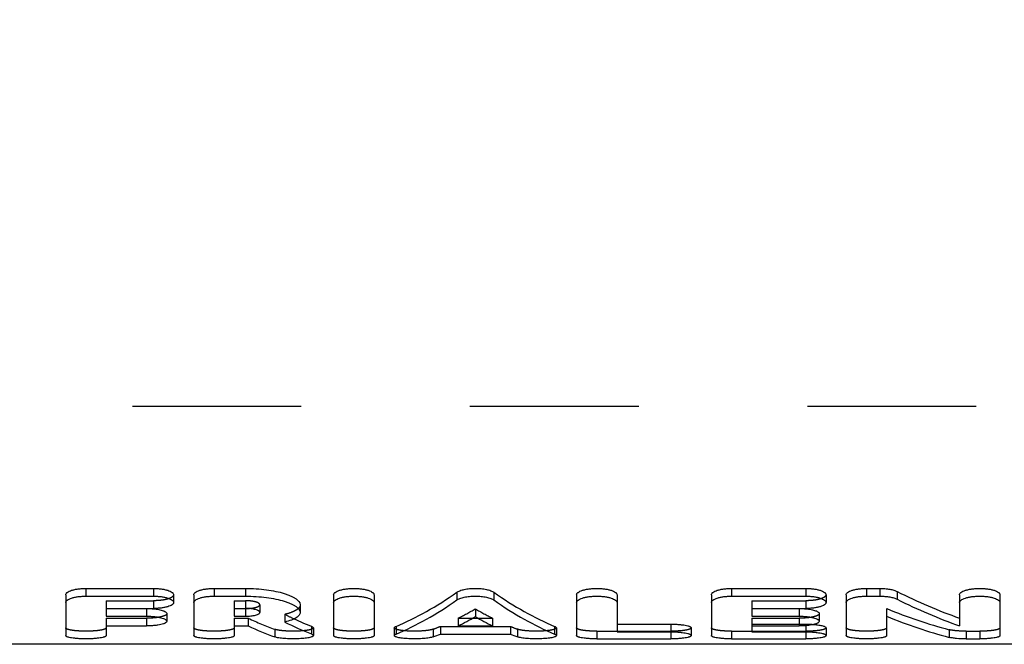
# Model space of a CAD drawing. Header units: millimetres. Extents: x 396 to 604, y 447 to 553.
# Tile 2 of 4: x 440 to 478, y 465 to 489. Entities that reach past the tile are written whole.
import ezdxf

# ---------------------------------------------------------------- set-up
doc = ezdxf.new("R2010")
doc.units = ezdxf.units.MM
doc.header["$LTSCALE"] = 65.185185
doc.linetypes.add('HIDDEN', pattern=[0.2, 0.1, -0.1])
doc.layers.add('KOERPER', color=7, linetype='CONTINUOUS')
doc.layers.add('KONST.EL_MIT_GEO', color=7, linetype='CONTINUOUS')

msp = doc.modelspace()

# ---------------------------------------------------------------- linework, layer by layer
at = {"layer": 'KOERPER', "color": 8, "linetype": 'HIDDEN'}
msp.add_line((404.941, 474.5), (595.059, 474.5), dxfattribs=at)
at = {"layer": 'KOERPER', "color": 7, "linetype": 'Continuous'}
msp.add_line((574, 465.3), (426, 465.3), dxfattribs=at)
at = {"layer": 'KONST.EL_MIT_GEO', "color": 8, "linetype": 'HIDDEN'}
for p, q in [((404.941, 474.5), (595.059, 474.5)), ((443.039, 466.985), (443.039, 466.686)), ((443.039, 466.985), (444.862, 466.985)), ((444.862, 466.985), (444.862, 466.686)), ((447.986, 466.985), (447.986, 466.686)), ((447.986, 466.985), (448.419, 466.985)), ((448.419, 466.985), (448.419, 466.686)), ((448.972, 466.831), (448.972, 466.532)), ((457.298, 466.671), (457.298, 466.373)), ((467.979, 466.985), (467.979, 466.686)), ((467.979, 466.985), (470.062, 466.985)), ((470.062, 466.985), (470.062, 466.686)), ((473.186, 466.683), (473.186, 466.385)), ((443.039, 466.31), (443.039, 466.013)), ((443.039, 466.31), (444.601, 466.31)), ((444.601, 466.31), (444.601, 466.013)), ((447.986, 466.31), (447.986, 466.013)), ((447.986, 466.31), (448.52, 466.31)), ((448.52, 466.31), (448.52, 466.013)), ((449.942, 466.458), (449.942, 466.16)), ((456.633, 466.31), (456.633, 466.013)), ((456.633, 466.31), (457.188, 466.31)), ((457.407, 466.31), (457.962, 466.31)), ((457.962, 466.31), (457.962, 466.013)), ((467.979, 466.31), (467.979, 466.013)), ((467.979, 466.31), (469.801, 466.31)), ((469.801, 466.31), (469.801, 466.013)), ((455.946, 465.994), (455.946, 465.698)), ((455.946, 465.994), (458.65, 465.994)), ((458.65, 465.994), (458.65, 465.698)), ((467.979, 466.08), (470.062, 466.08)), ((470.062, 466.08), (470.062, 466.023)), ((449.554, 465.88), (449.554, 465.583)), ((455.664, 465.882), (455.664, 465.586)), ((458.931, 465.882), (458.931, 465.586)), ((461.99, 465.807), (461.99, 465.51)), ((461.99, 465.807), (464.854, 465.807)), ((464.854, 465.784), (464.854, 465.51)), ((467.197, 465.807), (467.197, 465.51)), ((467.197, 465.807), (470.062, 465.807)), ((470.062, 465.784), (470.062, 465.51)), ((475.599, 465.866), (475.599, 465.569)), ((476.261, 465.807), (476.782, 465.807)), ((476.261, 465.807), (476.261, 465.51)), ((476.782, 465.807), (476.782, 465.51))]:
    msp.add_line(p, q, dxfattribs=at)
at = {"layer": 'KONST.EL_MIT_GEO', "color": 7, "linetype": 'Continuous'}
for p, q in [((442.258, 467.461), (442.258, 467.161)), ((442.258, 467.461), (444.862, 467.461)), ((444.862, 467.461), (444.862, 467.161)), ((447.205, 467.461), (447.205, 467.161)), ((447.205, 467.461), (448.419, 467.461)), ((448.419, 467.461), (448.419, 467.161)), ((467.197, 467.461), (467.197, 467.161)), ((467.197, 467.461), (470.062, 467.461)), ((470.062, 467.461), (470.062, 467.161)), ((472.405, 467.461), (472.926, 467.461)), ((472.405, 467.461), (472.405, 467.161)), ((472.926, 467.461), (472.926, 467.161)), ((441.477, 467.216), (441.477, 465.64)), ((442.258, 467.161), (444.862, 467.161)), ((445.643, 467.216), (445.643, 466.916)), ((446.424, 467.216), (446.424, 465.64)), ((447.205, 467.161), (448.419, 467.161)), ((451.825, 467.216), (451.825, 465.64)), ((453.387, 467.216), (453.387, 465.64)), ((456.583, 467.313), (456.583, 467.013)), ((458.013, 467.313), (458.013, 467.013)), ((461.209, 467.216), (461.209, 465.64)), ((462.771, 467.216), (462.771, 465.784)), ((466.416, 467.216), (466.416, 465.64)), ((467.197, 467.161), (470.062, 467.161)), ((470.843, 467.216), (470.843, 466.916)), ((471.624, 467.216), (471.624, 465.64)), ((472.405, 467.161), (472.926, 467.161)), ((473.588, 467.344), (473.588, 467.044)), ((476.001, 467.216), (476.001, 466.013)), ((477.563, 467.216), (477.563, 465.64)), ((443.039, 466.686), (443.039, 466.386)), ((443.039, 466.686), (444.862, 466.686)), ((443.039, 466.684), (444.601, 466.684)), ((444.601, 466.684), (444.601, 466.386)), ((447.986, 466.686), (447.986, 466.386)), ((447.986, 466.686), (448.419, 466.686)), ((447.986, 466.684), (448.419, 466.684)), ((448.419, 466.684), (448.419, 466.386)), ((450.534, 466.831), (450.534, 466.532)), ((467.979, 466.686), (467.979, 466.386)), ((467.979, 466.686), (470.062, 466.686)), ((467.979, 466.684), (469.801, 466.684)), ((469.801, 466.684), (469.801, 466.386)), ((443.039, 466.386), (444.601, 466.386)), ((445.383, 466.489), (445.383, 466.192)), ((447.986, 466.386), (448.419, 466.386)), ((457.188, 466.31), (457.407, 466.31)), ((467.979, 466.386), (469.801, 466.386)), ((470.582, 466.489), (470.582, 466.192)), ((473.186, 466.385), (473.186, 465.64)), ((443.039, 466.013), (443.039, 465.64)), ((443.039, 466.013), (444.601, 466.013)), ((447.986, 466.013), (447.986, 465.64)), ((447.986, 466.013), (448.52, 466.013)), ((450.97, 465.995), (450.97, 465.699)), ((451.043, 465.936), (451.043, 465.64)), ((454.168, 465.936), (454.168, 465.64)), ((454.234, 465.992), (454.234, 465.696)), ((456.633, 466.013), (457.962, 466.013)), ((460.361, 465.992), (460.361, 465.696)), ((460.428, 465.936), (460.428, 465.64)), ((462.771, 466.08), (464.854, 466.08)), ((464.854, 466.08), (464.854, 465.784)), ((465.635, 465.936), (465.635, 465.64)), ((467.979, 466.013), (467.979, 465.784)), ((467.979, 466.013), (469.801, 466.013)), ((470.062, 466.023), (470.062, 465.784)), ((470.843, 465.936), (470.843, 465.64)), ((455.946, 465.698), (458.65, 465.698)), ((462.771, 465.784), (464.854, 465.784)), ((467.979, 465.784), (470.062, 465.784)), ((461.99, 465.51), (464.854, 465.51)), ((467.197, 465.51), (470.062, 465.51)), ((476.261, 465.51), (476.782, 465.51))]:
    msp.add_line(p, q, dxfattribs=at)
for centre, radius, start, end in [((448.419, 468.822), 2.138, 270, 270.5542), ((448.419, 468.803), 2.119, 270.5519, 271.8066)]:
    msp.add_arc(centre, radius, start, end, dxfattribs=at)
for centre, major_axis, ratio, start_param, end_param in [((453.752, 506.45), (3.485, 41.122), 0.432073, -2.921282, -2.790927), ((460.844, 506.45), (-3.485, 41.122), 0.432073, -3.492258, -3.361903), ((477.67, 506.45), (-6.409, 40.965), 0.60788, -3.552917, -3.458462), ((477.67, 506.45), (-6.455, 41.264), 0.60788, -3.551753, -3.457991), ((453.752, 506.45), (3.51, 41.422), 0.432073, -2.921475, -2.792073), ((460.844, 506.45), (-3.51, 41.422), 0.432073, -3.491113, -3.36171), ((451.488, 506.45), (-3.8, 41.113), 0.457482, -3.40279, -3.367936), ((455.459, 506.45), (3.51, 41.422), 0.432073, -2.883481, -2.846912), ((459.137, 506.45), (-3.51, 41.422), 0.432073, -3.436273, -3.399705), ((475.828, 506.45), (-6.455, 41.264), 0.60788, -3.495669, -3.402345), ((449.765, 506.45), (-3.827, 41.413), 0.457482, -3.40536, -3.351808), ((451.488, 506.45), (-3.827, 41.413), 0.457482, -3.421023, -3.36774), ((455.459, 506.45), (3.51, 41.422), 0.432073, -2.936657, -2.921212), ((459.137, 506.45), (-3.51, 41.422), 0.432073, -3.361973, -3.346528)]:
    msp.add_ellipse(centre, major_axis=major_axis, ratio=ratio, start_param=start_param, end_param=end_param, dxfattribs=at)
at = {"layer": 'KONST.EL_MIT_GEO', "color": 8, "linetype": 'HIDDEN'}
for centre, major_axis, ratio, start_param, end_param in [((455.459, 506.45), (3.485, 41.122), 0.432073, -2.88301, -2.846174), ((459.137, 506.45), (-3.485, 41.122), 0.432073, -3.437012, -3.400175), ((475.828, 506.45), (-6.409, 40.965), 0.60788, -3.496417, -3.40241), ((449.765, 506.45), (-3.8, 41.113), 0.457482, -3.40583, -3.351888), ((451.488, 506.45), (-3.8, 41.113), 0.457482, -3.421609, -3.40279), ((455.459, 506.45), (3.485, 41.122), 0.432073, -2.936575, -2.921018), ((459.137, 506.45), (-3.485, 41.122), 0.432073, -3.362168, -3.34661)]:
    msp.add_ellipse(centre, major_axis=major_axis, ratio=ratio, start_param=start_param, end_param=end_param, dxfattribs=at)
at = {"layer": 'KONST.EL_MIT_GEO', "color": 7, "linetype": 'Continuous'}
for points, knots in [([(472.989, 506.45), (472.989, 505.562), (473.087, 503.788), (473.522, 501.168), (474.232, 498.628), (475.197, 496.198), (476.395, 493.904), (477.803, 491.76), (479.4, 489.779), (481.757, 487.364), (485.12, 484.767), (489.698, 482.418), (494.718, 480.93), (500, 480.416), (505.282, 480.93), (510.302, 482.418), (514.88, 484.767), (518.243, 487.364), (520.6, 489.779), (522.197, 491.76), (523.605, 493.904), (524.803, 496.198), (525.768, 498.628), (526.478, 501.168), (526.913, 503.788), (527.011, 505.562), (527.011, 506.45)], [0, 0, 0, 0, 0.032156, 0.064184, 0.095978, 0.127474, 0.158653, 0.189536, 0.220183, 0.250675, 0.311548, 0.373093, 0.435961, 0.5, 0.564039, 0.626907, 0.688452, 0.749325, 0.779817, 0.810464, 0.841347, 0.872526, 0.904022, 0.935816, 0.967844, 1, 1, 1, 1]), ([(441.477, 467.216), (441.477, 467.232), (441.487, 467.258), (441.511, 467.287), (441.548, 467.319), (441.613, 467.355), (441.709, 467.391), (441.827, 467.421), (441.961, 467.444), (442.107, 467.458), (442.207, 467.461), (442.258, 467.461)], [0, 0, 0, 0, 0.056794, 0.091001, 0.130537, 0.22727, 0.34786, 0.489991, 0.649645, 0.821637, 1, 1, 1, 1]), ([(444.862, 467.461), (444.913, 467.461), (445.013, 467.458), (445.159, 467.444), (445.293, 467.421), (445.411, 467.391), (445.507, 467.355), (445.572, 467.319), (445.609, 467.287), (445.633, 467.258), (445.643, 467.232), (445.643, 467.216)], [0, 0, 0, 0, 0.178364, 0.350356, 0.51001, 0.652141, 0.772731, 0.869463, 0.908999, 0.943207, 1, 1, 1, 1]), ([(446.424, 467.216), (446.424, 467.232), (446.434, 467.258), (446.458, 467.287), (446.495, 467.319), (446.56, 467.355), (446.657, 467.391), (446.774, 467.421), (446.908, 467.444), (447.054, 467.458), (447.154, 467.461), (447.205, 467.461)], [0, 0, 0, 0, 0.056794, 0.091001, 0.130537, 0.22727, 0.34786, 0.489991, 0.649645, 0.821637, 1, 1, 1, 1]), ([(448.419, 467.461), (448.557, 467.461), (448.829, 467.453), (449.223, 467.415), (449.585, 467.354), (449.86, 467.285), (450.053, 467.22), (450.176, 467.17), (450.283, 467.117), (450.422, 467.032), (450.534, 466.924), (450.534, 466.831)], [0, 0, 0, 0, 0.180555, 0.354675, 0.516305, 0.660119, 0.72398, 0.781892, 0.833559, 0.878843, 1, 1, 1, 1]), ([(451.825, 467.216), (451.825, 467.232), (451.834, 467.258), (451.858, 467.287), (451.896, 467.319), (451.96, 467.355), (452.057, 467.391), (452.174, 467.421), (452.309, 467.444), (452.454, 467.458), (452.606, 467.463), (452.757, 467.458), (452.903, 467.444), (453.037, 467.421), (453.154, 467.391), (453.251, 467.355), (453.316, 467.319), (453.353, 467.287), (453.377, 467.258), (453.387, 467.232), (453.387, 467.216)], [0, 0, 0, 0, 0.028397, 0.045501, 0.065269, 0.113635, 0.17393, 0.244996, 0.324822, 0.410818, 0.5, 0.589182, 0.675178, 0.755004, 0.82607, 0.886365, 0.934731, 0.954499, 0.971603, 1, 1, 1, 1]), ([(456.583, 467.313), (456.599, 467.325), (456.638, 467.347), (456.733, 467.387), (456.88, 467.426), (457.08, 467.455), (457.298, 467.465), (457.516, 467.455), (457.716, 467.426), (457.863, 467.387), (457.958, 467.347), (457.996, 467.325), (458.013, 467.313)], [0, 0, 0, 0, 0.041295, 0.090154, 0.208544, 0.34849, 0.5, 0.65151, 0.791456, 0.909846, 0.958705, 1, 1, 1, 1]), ([(461.209, 467.216), (461.209, 467.232), (461.218, 467.258), (461.242, 467.287), (461.28, 467.319), (461.345, 467.355), (461.441, 467.391), (461.559, 467.421), (461.693, 467.444), (461.838, 467.458), (461.99, 467.463), (462.141, 467.458), (462.287, 467.444), (462.421, 467.421), (462.539, 467.391), (462.635, 467.355), (462.7, 467.319), (462.737, 467.287), (462.761, 467.258), (462.771, 467.232), (462.771, 467.216)], [0, 0, 0, 0, 0.028397, 0.045501, 0.065269, 0.113635, 0.17393, 0.244996, 0.324822, 0.410818, 0.5, 0.589182, 0.675178, 0.755004, 0.82607, 0.886365, 0.934731, 0.954499, 0.971603, 1, 1, 1, 1]), ([(466.416, 467.216), (466.416, 467.232), (466.426, 467.258), (466.45, 467.287), (466.487, 467.319), (466.552, 467.355), (466.649, 467.391), (466.766, 467.421), (466.9, 467.444), (467.046, 467.458), (467.146, 467.461), (467.197, 467.461)], [0, 0, 0, 0, 0.056794, 0.091001, 0.130537, 0.22727, 0.34786, 0.489991, 0.649645, 0.821637, 1, 1, 1, 1]), ([(470.062, 467.461), (470.113, 467.461), (470.213, 467.458), (470.359, 467.444), (470.493, 467.421), (470.61, 467.391), (470.707, 467.355), (470.772, 467.319), (470.809, 467.287), (470.833, 467.258), (470.843, 467.232), (470.843, 467.216)], [0, 0, 0, 0, 0.178364, 0.350356, 0.51001, 0.652141, 0.772731, 0.869463, 0.908999, 0.943207, 1, 1, 1, 1]), ([(471.624, 467.216), (471.624, 467.232), (471.634, 467.258), (471.658, 467.287), (471.695, 467.319), (471.76, 467.355), (471.856, 467.391), (471.974, 467.421), (472.108, 467.444), (472.253, 467.458), (472.354, 467.461), (472.405, 467.461)], [0, 0, 0, 0, 0.056794, 0.091001, 0.130537, 0.22727, 0.34786, 0.489991, 0.649645, 0.821637, 1, 1, 1, 1]), ([(472.926, 467.461), (472.991, 467.461), (473.118, 467.456), (473.299, 467.434), (473.455, 467.398), (473.548, 467.364), (473.588, 467.344)], [0, 0, 0, 0, 0.289893, 0.562776, 0.803405, 1, 1, 1, 1]), ([(476.001, 467.216), (476.001, 467.232), (476.01, 467.258), (476.034, 467.287), (476.072, 467.319), (476.137, 467.355), (476.233, 467.391), (476.351, 467.421), (476.485, 467.444), (476.63, 467.458), (476.782, 467.463), (476.933, 467.458), (477.079, 467.444), (477.213, 467.421), (477.331, 467.391), (477.427, 467.355), (477.492, 467.319), (477.529, 467.287), (477.553, 467.258), (477.563, 467.232), (477.563, 467.216)], [0, 0, 0, 0, 0.028397, 0.045501, 0.065269, 0.113635, 0.17393, 0.244996, 0.324822, 0.410818, 0.5, 0.589182, 0.675178, 0.755004, 0.82607, 0.886365, 0.934731, 0.954499, 0.971603, 1, 1, 1, 1]), ([(441.477, 466.916), (441.477, 466.932), (441.487, 466.958), (441.511, 466.987), (441.548, 467.019), (441.613, 467.055), (441.709, 467.091), (441.827, 467.121), (441.961, 467.144), (442.107, 467.158), (442.207, 467.161), (442.258, 467.161)], [0, 0, 0, 0, 0.056642, 0.090795, 0.130293, 0.226994, 0.347597, 0.489772, 0.64949, 0.821557, 1, 1, 1, 1]), ([(444.862, 467.161), (444.913, 467.161), (445.013, 467.158), (445.159, 467.144), (445.293, 467.121), (445.411, 467.091), (445.507, 467.055), (445.572, 467.019), (445.609, 466.987), (445.633, 466.958), (445.643, 466.932), (445.643, 466.916)], [0, 0, 0, 0, 0.178444, 0.350511, 0.510229, 0.652404, 0.773007, 0.869708, 0.909205, 0.943359, 1, 1, 1, 1]), ([(446.424, 466.916), (446.424, 466.932), (446.434, 466.958), (446.458, 466.987), (446.495, 467.019), (446.56, 467.055), (446.657, 467.091), (446.774, 467.121), (446.908, 467.144), (447.054, 467.158), (447.154, 467.161), (447.205, 467.161)], [0, 0, 0, 0, 0.056642, 0.090795, 0.130293, 0.226994, 0.347597, 0.489772, 0.64949, 0.821557, 1, 1, 1, 1]), ([(448.419, 467.161), (448.557, 467.161), (448.829, 467.152), (449.222, 467.114), (449.585, 467.054), (449.86, 466.985), (450.053, 466.92), (450.176, 466.871), (450.283, 466.818), (450.422, 466.733), (450.534, 466.625), (450.534, 466.532)], [0, 0, 0, 0, 0.180625, 0.354809, 0.516494, 0.660343, 0.724213, 0.782125, 0.833783, 0.879047, 1, 1, 1, 1]), ([(451.825, 466.916), (451.825, 466.932), (451.834, 466.958), (451.858, 466.987), (451.896, 467.019), (451.96, 467.055), (452.057, 467.091), (452.175, 467.121), (452.309, 467.144), (452.454, 467.158), (452.606, 467.163), (452.757, 467.158), (452.903, 467.144), (453.037, 467.121), (453.154, 467.091), (453.251, 467.055), (453.316, 467.019), (453.353, 466.987), (453.377, 466.958), (453.387, 466.932), (453.387, 466.916)], [0, 0, 0, 0, 0.028321, 0.045397, 0.065146, 0.113497, 0.173798, 0.244886, 0.324745, 0.410778, 0.5, 0.589222, 0.675255, 0.755114, 0.826202, 0.886503, 0.934854, 0.954603, 0.971679, 1, 1, 1, 1]), ([(456.583, 467.013), (456.599, 467.025), (456.638, 467.047), (456.733, 467.087), (456.88, 467.126), (457.08, 467.154), (457.298, 467.164), (457.516, 467.154), (457.716, 467.126), (457.863, 467.087), (457.958, 467.047), (457.996, 467.025), (458.013, 467.013)], [0, 0, 0, 0, 0.041268, 0.090113, 0.208502, 0.348466, 0.5, 0.651534, 0.791498, 0.909887, 0.958732, 1, 1, 1, 1]), ([(461.209, 466.916), (461.209, 466.932), (461.218, 466.958), (461.242, 466.987), (461.28, 467.019), (461.345, 467.055), (461.441, 467.091), (461.559, 467.121), (461.693, 467.144), (461.838, 467.158), (461.99, 467.163), (462.141, 467.158), (462.287, 467.144), (462.421, 467.121), (462.538, 467.091), (462.635, 467.055), (462.7, 467.019), (462.737, 466.987), (462.761, 466.958), (462.771, 466.932), (462.771, 466.916)], [0, 0, 0, 0, 0.028321, 0.045397, 0.065146, 0.113497, 0.173798, 0.244886, 0.324745, 0.410778, 0.5, 0.589222, 0.675255, 0.755114, 0.826202, 0.886503, 0.934854, 0.954603, 0.971679, 1, 1, 1, 1]), ([(466.416, 466.916), (466.416, 466.932), (466.426, 466.958), (466.45, 466.987), (466.487, 467.019), (466.552, 467.055), (466.649, 467.091), (466.766, 467.121), (466.9, 467.144), (467.046, 467.158), (467.146, 467.161), (467.197, 467.161)], [0, 0, 0, 0, 0.056642, 0.090795, 0.130293, 0.226994, 0.347597, 0.489772, 0.64949, 0.821557, 1, 1, 1, 1]), ([(470.062, 467.161), (470.113, 467.161), (470.213, 467.158), (470.359, 467.144), (470.493, 467.121), (470.61, 467.091), (470.707, 467.055), (470.772, 467.019), (470.809, 466.987), (470.833, 466.958), (470.843, 466.932), (470.843, 466.916)], [0, 0, 0, 0, 0.178444, 0.350511, 0.510229, 0.652404, 0.773007, 0.869708, 0.909205, 0.943359, 1, 1, 1, 1]), ([(471.624, 466.916), (471.624, 466.932), (471.634, 466.958), (471.658, 466.987), (471.695, 467.019), (471.76, 467.055), (471.856, 467.091), (471.974, 467.121), (472.108, 467.144), (472.253, 467.158), (472.354, 467.161), (472.405, 467.161)], [0, 0, 0, 0, 0.056642, 0.090795, 0.130293, 0.226994, 0.347597, 0.489772, 0.64949, 0.821557, 1, 1, 1, 1]), ([(472.926, 467.161), (472.991, 467.161), (473.118, 467.156), (473.299, 467.133), (473.455, 467.098), (473.548, 467.064), (473.588, 467.044)], [0, 0, 0, 0, 0.289924, 0.562829, 0.803457, 1, 1, 1, 1]), ([(476.001, 466.916), (476.001, 466.932), (476.01, 466.958), (476.034, 466.987), (476.072, 467.019), (476.137, 467.055), (476.233, 467.091), (476.351, 467.121), (476.485, 467.144), (476.63, 467.158), (476.782, 467.163), (476.933, 467.158), (477.079, 467.144), (477.213, 467.121), (477.33, 467.091), (477.427, 467.055), (477.492, 467.019), (477.529, 466.987), (477.553, 466.958), (477.563, 466.932), (477.563, 466.916)], [0, 0, 0, 0, 0.028321, 0.045397, 0.065146, 0.113497, 0.173798, 0.244886, 0.324745, 0.410778, 0.5, 0.589222, 0.675255, 0.755114, 0.826202, 0.886503, 0.934854, 0.954603, 0.971679, 1, 1, 1, 1]), ([(444.601, 466.684), (444.623, 466.684), (444.71, 466.683), (444.796, 466.678), (444.86, 466.673)], [0, 0, 0, 0, 0.25425, 1, 1, 1, 1]), ([(444.86, 466.673), (444.896, 466.669), (444.967, 466.661), (445.068, 466.645), (445.158, 466.625), (445.235, 466.603), (445.297, 466.578), (445.343, 466.551), (445.374, 466.523), (445.383, 466.5), (445.383, 466.489)], [0, 0, 0, 0, 0.192622, 0.371028, 0.531483, 0.670868, 0.786911, 0.87862, 0.947397, 1, 1, 1, 1]), ([(445.643, 466.916), (445.643, 466.908), (445.64, 466.892), (445.628, 466.869), (445.609, 466.846), (445.572, 466.816), (445.507, 466.782), (445.41, 466.749), (445.293, 466.722), (445.159, 466.701), (445.013, 466.689), (444.913, 466.686), (444.862, 466.686)], [0, 0, 0, 0, 0.027318, 0.056895, 0.090607, 0.129627, 0.225526, 0.345743, 0.48798, 0.648113, 0.820818, 1, 1, 1, 1]), ([(448.972, 466.532), (448.972, 466.556), (448.943, 466.584), (448.906, 466.605), (448.867, 466.623), (448.807, 466.643), (448.723, 466.661), (448.593, 466.681), (448.49, 466.686), (448.419, 466.686)], [0, 0, 0, 0, 0.119578, 0.164458, 0.215819, 0.337287, 0.481342, 0.643603, 1, 1, 1, 1]), ([(469.801, 466.684), (469.823, 466.684), (469.909, 466.683), (469.995, 466.678), (470.059, 466.673)], [0, 0, 0, 0, 0.25425, 1, 1, 1, 1]), ([(470.059, 466.673), (470.096, 466.669), (470.167, 466.661), (470.268, 466.645), (470.358, 466.625), (470.435, 466.603), (470.497, 466.578), (470.543, 466.551), (470.573, 466.523), (470.582, 466.5), (470.582, 466.489)], [0, 0, 0, 0, 0.192622, 0.371028, 0.531483, 0.670868, 0.786911, 0.87862, 0.947397, 1, 1, 1, 1]), ([(470.843, 466.916), (470.843, 466.908), (470.84, 466.892), (470.828, 466.869), (470.809, 466.846), (470.772, 466.816), (470.707, 466.782), (470.61, 466.749), (470.492, 466.722), (470.358, 466.701), (470.213, 466.689), (470.113, 466.686), (470.062, 466.686)], [0, 0, 0, 0, 0.027318, 0.056895, 0.090607, 0.129627, 0.225526, 0.345743, 0.48798, 0.648113, 0.820818, 1, 1, 1, 1]), ([(444.601, 466.386), (444.652, 466.386), (444.752, 466.384), (444.897, 466.372), (445.031, 466.355), (445.148, 466.331), (445.245, 466.302), (445.31, 466.274), (445.348, 466.249), (445.367, 466.23), (445.38, 466.212), (445.383, 466.198), (445.383, 466.192)], [0, 0, 0, 0, 0.182865, 0.359087, 0.522356, 0.667021, 0.788441, 0.883479, 0.920871, 0.951899, 0.977592, 1, 1, 1, 1]), ([(448.419, 466.386), (448.489, 466.386), (448.621, 466.392), (448.776, 466.417), (448.875, 466.447), (448.921, 466.469), (448.948, 466.488), (448.965, 466.505), (448.972, 466.522), (448.972, 466.532)], [0, 0, 0, 0, 0.356268, 0.661763, 0.782606, 0.877908, 0.915982, 0.948221, 1, 1, 1, 1]), ([(450.534, 466.532), (450.534, 466.514), (450.527, 466.475), (450.496, 466.421), (450.446, 466.37), (450.378, 466.322), (450.293, 466.276), (450.148, 466.216), (450.027, 466.181), (449.942, 466.16)], [0, 0, 0, 0, 0.074668, 0.156256, 0.251043, 0.362779, 0.493313, 0.643264, 1, 1, 1, 1]), ([(469.801, 466.386), (469.852, 466.386), (469.952, 466.384), (470.097, 466.372), (470.231, 466.355), (470.348, 466.331), (470.445, 466.302), (470.51, 466.274), (470.548, 466.249), (470.567, 466.23), (470.579, 466.212), (470.582, 466.198), (470.582, 466.192)], [0, 0, 0, 0, 0.182865, 0.359087, 0.522356, 0.667021, 0.788441, 0.883479, 0.920871, 0.951899, 0.977592, 1, 1, 1, 1]), ([(445.383, 466.192), (445.383, 466.161), (445.339, 466.128), (445.289, 466.105), (445.233, 466.083), (445.148, 466.061), (445.031, 466.04), (444.897, 466.024), (444.752, 466.015), (444.652, 466.013), (444.601, 466.013)], [0, 0, 0, 0, 0.111103, 0.155106, 0.206031, 0.327761, 0.473246, 0.637749, 0.815484, 1, 1, 1, 1]), ([(450.97, 465.995), (450.981, 465.991), (451, 465.982), (451.027, 465.966), (451.043, 465.948), (451.043, 465.936)], [0, 0, 0, 0, 0.357901, 0.6382, 1, 1, 1, 1]), ([(454.168, 465.936), (454.168, 465.947), (454.182, 465.965), (454.207, 465.98), (454.224, 465.988), (454.234, 465.992)], [0, 0, 0, 0, 0.36724, 0.645939, 1, 1, 1, 1]), ([(460.361, 465.992), (460.371, 465.988), (460.389, 465.98), (460.413, 465.965), (460.428, 465.947), (460.428, 465.936)], [0, 0, 0, 0, 0.354061, 0.63276, 1, 1, 1, 1]), ([(464.854, 466.08), (464.905, 466.08), (465.005, 466.078), (465.149, 466.07), (465.283, 466.057), (465.4, 466.039), (465.485, 466.02), (465.541, 466.003), (465.574, 465.991), (465.6, 465.978), (465.623, 465.963), (465.635, 465.946), (465.635, 465.936)], [0, 0, 0, 0, 0.187389, 0.367841, 0.534714, 0.681954, 0.804406, 0.855091, 0.898288, 0.933878, 0.962055, 1, 1, 1, 1]), ([(470.582, 466.192), (470.582, 466.161), (470.539, 466.128), (470.489, 466.105), (470.433, 466.083), (470.348, 466.061), (470.231, 466.04), (470.097, 466.024), (469.952, 466.015), (469.852, 466.013), (469.801, 466.013)], [0, 0, 0, 0, 0.111103, 0.155106, 0.206031, 0.327761, 0.473246, 0.637749, 0.815484, 1, 1, 1, 1]), ([(470.371, 466.068), (470.405, 466.065), (470.469, 466.059), (470.561, 466.046), (470.642, 466.032), (470.71, 466.015), (470.766, 465.998), (470.802, 465.981), (470.824, 465.967), (470.837, 465.955), (470.843, 465.943), (470.843, 465.936)], [0, 0, 0, 0, 0.200679, 0.384886, 0.549023, 0.690024, 0.805533, 0.894249, 0.928724, 0.957114, 1, 1, 1, 1]), ([(443.039, 465.64), (443.039, 465.635), (443.036, 465.625), (443.023, 465.612), (443.004, 465.599), (442.978, 465.587), (442.945, 465.576), (442.889, 465.561), (442.804, 465.545), (442.687, 465.53), (442.553, 465.519), (442.409, 465.512), (442.258, 465.51), (442.108, 465.512), (441.963, 465.519), (441.829, 465.53), (441.712, 465.545), (441.627, 465.561), (441.571, 465.576), (441.538, 465.587), (441.512, 465.599), (441.493, 465.612), (441.48, 465.625), (441.477, 465.635), (441.477, 465.64)], [0, 0, 0, 0, 0.008541, 0.01917, 0.033062, 0.050666, 0.072097, 0.097305, 0.158376, 0.231995, 0.315565, 0.406023, 0.5, 0.593977, 0.684435, 0.768005, 0.841624, 0.902695, 0.927903, 0.949334, 0.966938, 0.98083, 0.991459, 1, 1, 1, 1]), ([(447.986, 465.64), (447.986, 465.635), (447.983, 465.625), (447.971, 465.612), (447.951, 465.599), (447.925, 465.587), (447.892, 465.576), (447.836, 465.561), (447.751, 465.545), (447.634, 465.53), (447.501, 465.519), (447.356, 465.512), (447.205, 465.51), (447.055, 465.512), (446.91, 465.519), (446.777, 465.53), (446.659, 465.545), (446.574, 465.561), (446.518, 465.576), (446.485, 465.587), (446.459, 465.599), (446.44, 465.612), (446.427, 465.625), (446.424, 465.635), (446.424, 465.64)], [0, 0, 0, 0, 0.008541, 0.01917, 0.033062, 0.050666, 0.072097, 0.097305, 0.158376, 0.231995, 0.315565, 0.406023, 0.5, 0.593977, 0.684435, 0.768005, 0.841624, 0.902695, 0.927903, 0.949334, 0.966938, 0.98083, 0.991459, 1, 1, 1, 1]), ([(451.043, 465.64), (451.043, 465.631), (451.035, 465.618), (451.018, 465.605), (450.989, 465.589), (450.94, 465.572), (450.866, 465.555), (450.776, 465.54), (450.671, 465.528), (450.555, 465.519), (450.386, 465.51), (450.172, 465.509), (449.929, 465.52), (449.746, 465.539), (449.625, 465.562), (449.576, 465.576), (449.554, 465.583)], [0, 0, 0, 0, 0.016646, 0.028265, 0.042714, 0.080588, 0.130287, 0.190816, 0.260674, 0.33801, 0.420713, 0.592969, 0.758455, 0.899026, 0.955174, 1, 1, 1, 1]), ([(450.97, 465.699), (450.981, 465.695), (451, 465.686), (451.027, 465.67), (451.043, 465.652), (451.043, 465.64)], [0, 0, 0, 0, 0.357969, 0.638291, 1, 1, 1, 1]), ([(453.387, 465.64), (453.387, 465.635), (453.384, 465.625), (453.371, 465.612), (453.352, 465.599), (453.326, 465.587), (453.293, 465.576), (453.237, 465.561), (453.152, 465.545), (453.034, 465.53), (452.901, 465.519), (452.756, 465.512), (452.606, 465.51), (452.455, 465.512), (452.31, 465.519), (452.177, 465.53), (452.06, 465.545), (451.975, 465.561), (451.919, 465.576), (451.886, 465.587), (451.86, 465.599), (451.84, 465.612), (451.828, 465.625), (451.825, 465.635), (451.825, 465.64)], [0, 0, 0, 0, 0.008541, 0.01917, 0.033062, 0.050666, 0.072097, 0.097305, 0.158376, 0.231995, 0.315565, 0.406023, 0.5, 0.593977, 0.684435, 0.768005, 0.841624, 0.902695, 0.927903, 0.949334, 0.966938, 0.98083, 0.991459, 1, 1, 1, 1]), ([(454.168, 465.64), (454.168, 465.651), (454.182, 465.668), (454.207, 465.684), (454.224, 465.692), (454.234, 465.696)], [0, 0, 0, 0, 0.367149, 0.64587, 1, 1, 1, 1]), ([(455.664, 465.586), (455.643, 465.578), (455.595, 465.564), (455.476, 465.54), (455.293, 465.52), (455.049, 465.509), (454.834, 465.51), (454.664, 465.518), (454.546, 465.527), (454.44, 465.54), (454.348, 465.554), (454.273, 465.572), (454.224, 465.589), (454.194, 465.605), (454.177, 465.617), (454.168, 465.631), (454.168, 465.64)], [0, 0, 0, 0, 0.043481, 0.098535, 0.237778, 0.403033, 0.575908, 0.659123, 0.737037, 0.807489, 0.868576, 0.918753, 0.95699, 0.971568, 0.983278, 1, 1, 1, 1]), ([(460.428, 465.64), (460.428, 465.631), (460.419, 465.617), (460.401, 465.605), (460.372, 465.589), (460.322, 465.572), (460.248, 465.554), (460.156, 465.54), (460.05, 465.527), (459.932, 465.518), (459.761, 465.51), (459.546, 465.509), (459.303, 465.52), (459.12, 465.54), (459.001, 465.564), (458.952, 465.578), (458.931, 465.586)], [0, 0, 0, 0, 0.016722, 0.028432, 0.04301, 0.081247, 0.131424, 0.192511, 0.262963, 0.340877, 0.424092, 0.596967, 0.762222, 0.901465, 0.956519, 1, 1, 1, 1]), ([(460.361, 465.696), (460.371, 465.692), (460.389, 465.684), (460.413, 465.668), (460.428, 465.651), (460.428, 465.64)], [0, 0, 0, 0, 0.35413, 0.632851, 1, 1, 1, 1]), ([(461.99, 465.51), (461.939, 465.51), (461.839, 465.512), (461.695, 465.519), (461.561, 465.53), (461.444, 465.545), (461.359, 465.561), (461.303, 465.576), (461.27, 465.587), (461.244, 465.599), (461.225, 465.612), (461.212, 465.625), (461.209, 465.635), (461.209, 465.64)], [0, 0, 0, 0, 0.187955, 0.36887, 0.53601, 0.683248, 0.80539, 0.855805, 0.898668, 0.933877, 0.96166, 0.982919, 1, 1, 1, 1]), ([(464.854, 465.784), (464.905, 465.784), (465.005, 465.782), (465.149, 465.774), (465.283, 465.76), (465.4, 465.742), (465.485, 465.724), (465.541, 465.707), (465.574, 465.695), (465.6, 465.681), (465.623, 465.667), (465.635, 465.65), (465.635, 465.64)], [0, 0, 0, 0, 0.187401, 0.367863, 0.534745, 0.681991, 0.804445, 0.855128, 0.898322, 0.933907, 0.962077, 1, 1, 1, 1]), ([(465.635, 465.64), (465.635, 465.635), (465.632, 465.625), (465.619, 465.612), (465.6, 465.599), (465.574, 465.587), (465.541, 465.576), (465.485, 465.561), (465.4, 465.545), (465.283, 465.53), (465.149, 465.519), (465.005, 465.512), (464.905, 465.51), (464.854, 465.51)], [0, 0, 0, 0, 0.017081, 0.03834, 0.066123, 0.101332, 0.144195, 0.19461, 0.316752, 0.46399, 0.63113, 0.812045, 1, 1, 1, 1]), ([(467.197, 465.51), (467.147, 465.51), (467.047, 465.512), (466.902, 465.519), (466.769, 465.53), (466.652, 465.545), (466.567, 465.561), (466.51, 465.576), (466.477, 465.587), (466.451, 465.599), (466.432, 465.612), (466.42, 465.625), (466.416, 465.635), (466.416, 465.64)], [0, 0, 0, 0, 0.187955, 0.36887, 0.53601, 0.683248, 0.80539, 0.855805, 0.898668, 0.933877, 0.96166, 0.982919, 1, 1, 1, 1]), ([(470.062, 465.784), (470.112, 465.784), (470.212, 465.782), (470.357, 465.774), (470.49, 465.76), (470.608, 465.742), (470.692, 465.724), (470.749, 465.707), (470.781, 465.695), (470.808, 465.681), (470.83, 465.667), (470.843, 465.65), (470.843, 465.64)], [0, 0, 0, 0, 0.187401, 0.367863, 0.534745, 0.681991, 0.804445, 0.855128, 0.898322, 0.933907, 0.962077, 1, 1, 1, 1]), ([(470.843, 465.64), (470.843, 465.635), (470.839, 465.625), (470.827, 465.612), (470.808, 465.599), (470.781, 465.587), (470.749, 465.576), (470.692, 465.561), (470.607, 465.545), (470.49, 465.53), (470.357, 465.519), (470.212, 465.512), (470.112, 465.51), (470.062, 465.51)], [0, 0, 0, 0, 0.017081, 0.03834, 0.066123, 0.101332, 0.144195, 0.19461, 0.316752, 0.46399, 0.63113, 0.812045, 1, 1, 1, 1]), ([(473.186, 465.64), (473.186, 465.635), (473.183, 465.625), (473.17, 465.612), (473.151, 465.599), (473.125, 465.587), (473.092, 465.576), (473.036, 465.561), (472.951, 465.545), (472.834, 465.53), (472.7, 465.519), (472.555, 465.512), (472.405, 465.51), (472.254, 465.512), (472.11, 465.519), (471.976, 465.53), (471.859, 465.545), (471.774, 465.561), (471.718, 465.576), (471.685, 465.587), (471.659, 465.599), (471.64, 465.612), (471.627, 465.625), (471.624, 465.635), (471.624, 465.64)], [0, 0, 0, 0, 0.008541, 0.01917, 0.033062, 0.050666, 0.072097, 0.097305, 0.158376, 0.231995, 0.315565, 0.406023, 0.5, 0.593977, 0.684435, 0.768005, 0.841624, 0.902695, 0.927903, 0.949334, 0.966938, 0.98083, 0.991459, 1, 1, 1, 1]), ([(476.261, 465.51), (476.135, 465.51), (475.955, 465.516), (475.734, 465.541), (475.64, 465.559), (475.599, 465.569)], [0, 0, 0, 0, 0.568826, 0.809085, 1, 1, 1, 1]), ([(477.563, 465.64), (477.563, 465.635), (477.56, 465.625), (477.547, 465.612), (477.528, 465.599), (477.502, 465.587), (477.469, 465.576), (477.413, 465.561), (477.328, 465.545), (477.211, 465.53), (477.077, 465.519), (476.932, 465.512), (476.833, 465.51), (476.782, 465.51)], [0, 0, 0, 0, 0.017081, 0.03834, 0.066123, 0.101332, 0.144195, 0.19461, 0.316752, 0.46399, 0.63113, 0.812045, 1, 1, 1, 1])]:
    msp.add_open_spline(points, degree=3, knots=knots, dxfattribs=at)
at = {"layer": 'KONST.EL_MIT_GEO', "color": 8, "linetype": 'HIDDEN'}
for points, knots in [([(445.643, 467.216), (445.643, 467.208), (445.64, 467.191), (445.628, 467.168), (445.609, 467.146), (445.572, 467.115), (445.507, 467.081), (445.41, 467.048), (445.293, 467.02), (445.159, 467), (445.013, 466.988), (444.913, 466.985), (444.862, 466.985)], [0, 0, 0, 0, 0.027399, 0.057044, 0.090807, 0.129861, 0.225785, 0.345986, 0.48818, 0.648254, 0.820891, 1, 1, 1, 1]), ([(470.843, 467.216), (470.843, 467.208), (470.84, 467.191), (470.828, 467.168), (470.809, 467.146), (470.772, 467.115), (470.707, 467.081), (470.61, 467.048), (470.492, 467.02), (470.358, 467), (470.213, 466.988), (470.113, 466.985), (470.062, 466.985)], [0, 0, 0, 0, 0.027399, 0.057044, 0.090807, 0.129861, 0.225785, 0.345986, 0.48818, 0.648254, 0.820891, 1, 1, 1, 1]), ([(448.972, 466.831), (448.972, 466.855), (448.943, 466.882), (448.906, 466.903), (448.867, 466.922), (448.807, 466.941), (448.723, 466.96), (448.593, 466.98), (448.49, 466.985), (448.419, 466.985)], [0, 0, 0, 0, 0.119772, 0.164668, 0.216036, 0.337493, 0.481513, 0.643724, 1, 1, 1, 1]), ([(448.486, 466.685), (448.518, 466.686), (448.582, 466.69), (448.674, 466.699), (448.757, 466.713), (448.83, 466.731), (448.889, 466.751), (448.934, 466.774), (448.963, 466.8), (448.972, 466.821), (448.972, 466.831)], [0, 0, 0, 0, 0.185482, 0.361332, 0.522291, 0.663826, 0.782466, 0.876346, 0.946459, 1, 1, 1, 1]), ([(450.534, 466.831), (450.534, 466.812), (450.527, 466.773), (450.496, 466.719), (450.446, 466.668), (450.378, 466.619), (450.293, 466.574), (450.148, 466.513), (450.027, 466.479), (449.942, 466.458)], [0, 0, 0, 0, 0.074822, 0.156524, 0.251371, 0.363117, 0.493616, 0.643496, 1, 1, 1, 1]), ([(445.383, 466.489), (445.383, 466.459), (445.339, 466.425), (445.289, 466.402), (445.233, 466.38), (445.148, 466.358), (445.031, 466.337), (444.897, 466.321), (444.752, 466.312), (444.652, 466.31), (444.601, 466.31)], [0, 0, 0, 0, 0.111233, 0.155245, 0.206172, 0.327892, 0.473354, 0.637825, 0.815523, 1, 1, 1, 1]), ([(470.582, 466.489), (470.582, 466.459), (470.539, 466.425), (470.489, 466.402), (470.433, 466.38), (470.348, 466.358), (470.231, 466.337), (470.097, 466.321), (469.952, 466.312), (469.852, 466.31), (469.801, 466.31)], [0, 0, 0, 0, 0.111233, 0.155245, 0.206172, 0.327892, 0.473354, 0.637825, 0.815523, 1, 1, 1, 1]), ([(443.039, 465.936), (443.039, 465.932), (443.036, 465.921), (443.023, 465.908), (443.004, 465.896), (442.978, 465.884), (442.945, 465.872), (442.889, 465.857), (442.804, 465.841), (442.687, 465.826), (442.553, 465.815), (442.409, 465.808), (442.258, 465.806), (442.108, 465.808), (441.963, 465.815), (441.829, 465.826), (441.712, 465.841), (441.627, 465.857), (441.571, 465.872), (441.538, 465.884), (441.512, 465.896), (441.493, 465.908), (441.48, 465.921), (441.477, 465.932), (441.477, 465.936)], [0, 0, 0, 0, 0.008546, 0.019179, 0.033073, 0.050678, 0.07211, 0.097318, 0.158387, 0.232004, 0.315571, 0.406026, 0.5, 0.593974, 0.684429, 0.767996, 0.841613, 0.902682, 0.92789, 0.949322, 0.966927, 0.980821, 0.991454, 1, 1, 1, 1]), ([(447.986, 465.936), (447.986, 465.932), (447.983, 465.921), (447.971, 465.908), (447.951, 465.896), (447.925, 465.884), (447.892, 465.872), (447.836, 465.857), (447.751, 465.841), (447.634, 465.826), (447.501, 465.815), (447.356, 465.808), (447.205, 465.806), (447.055, 465.808), (446.91, 465.815), (446.777, 465.826), (446.659, 465.841), (446.574, 465.857), (446.518, 465.872), (446.485, 465.884), (446.459, 465.896), (446.44, 465.908), (446.427, 465.921), (446.424, 465.932), (446.424, 465.936)], [0, 0, 0, 0, 0.008546, 0.019179, 0.033073, 0.050678, 0.07211, 0.097318, 0.158387, 0.232004, 0.315571, 0.406026, 0.5, 0.593974, 0.684429, 0.767996, 0.841613, 0.902682, 0.92789, 0.949322, 0.966927, 0.980821, 0.991454, 1, 1, 1, 1]), ([(451.043, 465.936), (451.043, 465.928), (451.035, 465.914), (451.018, 465.901), (450.989, 465.886), (450.94, 465.869), (450.866, 465.851), (450.776, 465.836), (450.671, 465.824), (450.555, 465.815), (450.386, 465.807), (450.172, 465.805), (449.929, 465.816), (449.746, 465.835), (449.625, 465.858), (449.576, 465.872), (449.554, 465.88)], [0, 0, 0, 0, 0.016655, 0.028277, 0.042727, 0.080603, 0.130301, 0.19083, 0.260687, 0.338021, 0.420722, 0.592975, 0.758457, 0.899026, 0.955173, 1, 1, 1, 1]), ([(453.387, 465.936), (453.387, 465.932), (453.384, 465.921), (453.371, 465.908), (453.352, 465.896), (453.326, 465.884), (453.293, 465.872), (453.237, 465.857), (453.152, 465.841), (453.034, 465.826), (452.901, 465.815), (452.756, 465.808), (452.606, 465.806), (452.455, 465.808), (452.31, 465.815), (452.177, 465.826), (452.06, 465.841), (451.975, 465.857), (451.919, 465.872), (451.886, 465.884), (451.86, 465.896), (451.84, 465.908), (451.828, 465.921), (451.825, 465.932), (451.825, 465.936)], [0, 0, 0, 0, 0.008546, 0.019179, 0.033073, 0.050678, 0.07211, 0.097318, 0.158387, 0.232004, 0.315571, 0.406026, 0.5, 0.593974, 0.684429, 0.767996, 0.841613, 0.902682, 0.92789, 0.949322, 0.966927, 0.980821, 0.991454, 1, 1, 1, 1]), ([(455.664, 465.882), (455.643, 465.874), (455.595, 465.86), (455.476, 465.837), (455.293, 465.817), (455.049, 465.805), (454.834, 465.807), (454.664, 465.814), (454.546, 465.824), (454.44, 465.836), (454.348, 465.851), (454.273, 465.868), (454.224, 465.885), (454.194, 465.901), (454.177, 465.914), (454.168, 465.928), (454.168, 465.936)], [0, 0, 0, 0, 0.043482, 0.098536, 0.237776, 0.403028, 0.575898, 0.659112, 0.737024, 0.807475, 0.868561, 0.918738, 0.956977, 0.971556, 0.983269, 1, 1, 1, 1]), ([(460.428, 465.936), (460.428, 465.928), (460.419, 465.914), (460.401, 465.901), (460.372, 465.885), (460.322, 465.868), (460.248, 465.851), (460.156, 465.836), (460.05, 465.824), (459.932, 465.814), (459.761, 465.807), (459.546, 465.805), (459.303, 465.817), (459.12, 465.837), (459.001, 465.86), (458.952, 465.874), (458.931, 465.882)], [0, 0, 0, 0, 0.016731, 0.028444, 0.043023, 0.081262, 0.131439, 0.192525, 0.262976, 0.340888, 0.424102, 0.596972, 0.762224, 0.901464, 0.956518, 1, 1, 1, 1]), ([(461.99, 465.807), (461.939, 465.807), (461.839, 465.808), (461.695, 465.815), (461.561, 465.826), (461.444, 465.841), (461.359, 465.857), (461.303, 465.872), (461.27, 465.884), (461.244, 465.896), (461.225, 465.908), (461.212, 465.921), (461.209, 465.932), (461.209, 465.936)], [0, 0, 0, 0, 0.187948, 0.368858, 0.535992, 0.683225, 0.805365, 0.85578, 0.898643, 0.933854, 0.961642, 0.982908, 1, 1, 1, 1]), ([(465.635, 465.936), (465.635, 465.932), (465.632, 465.921), (465.619, 465.908), (465.6, 465.896), (465.574, 465.884), (465.541, 465.872), (465.485, 465.857), (465.4, 465.841), (465.283, 465.826), (465.149, 465.815), (465.005, 465.808), (464.905, 465.807), (464.854, 465.807)], [0, 0, 0, 0, 0.017092, 0.038358, 0.066146, 0.101357, 0.14422, 0.194635, 0.316775, 0.464008, 0.631142, 0.812052, 1, 1, 1, 1]), ([(467.197, 465.807), (467.147, 465.807), (467.047, 465.808), (466.902, 465.815), (466.769, 465.826), (466.652, 465.841), (466.567, 465.857), (466.51, 465.872), (466.477, 465.884), (466.451, 465.896), (466.432, 465.908), (466.42, 465.921), (466.416, 465.932), (466.416, 465.936)], [0, 0, 0, 0, 0.187948, 0.368858, 0.535992, 0.683225, 0.805365, 0.85578, 0.898643, 0.933854, 0.961642, 0.982908, 1, 1, 1, 1]), ([(470.062, 466.08), (470.088, 466.08), (470.191, 466.079), (470.295, 466.074), (470.371, 466.068)], [0, 0, 0, 0, 0.256396, 1, 1, 1, 1]), ([(470.843, 465.936), (470.843, 465.932), (470.839, 465.921), (470.827, 465.908), (470.808, 465.896), (470.781, 465.884), (470.749, 465.872), (470.692, 465.857), (470.607, 465.841), (470.49, 465.826), (470.357, 465.815), (470.212, 465.808), (470.112, 465.807), (470.062, 465.807)], [0, 0, 0, 0, 0.017092, 0.038358, 0.066146, 0.101357, 0.14422, 0.194635, 0.316775, 0.464008, 0.631142, 0.812052, 1, 1, 1, 1]), ([(473.186, 465.936), (473.186, 465.932), (473.183, 465.921), (473.17, 465.908), (473.151, 465.896), (473.125, 465.884), (473.092, 465.872), (473.036, 465.857), (472.951, 465.841), (472.834, 465.826), (472.7, 465.815), (472.555, 465.808), (472.405, 465.806), (472.254, 465.808), (472.11, 465.815), (471.976, 465.826), (471.859, 465.841), (471.774, 465.857), (471.718, 465.872), (471.685, 465.884), (471.659, 465.896), (471.64, 465.908), (471.627, 465.921), (471.624, 465.932), (471.624, 465.936)], [0, 0, 0, 0, 0.008546, 0.019179, 0.033073, 0.050678, 0.07211, 0.097318, 0.158387, 0.232004, 0.315571, 0.406026, 0.5, 0.593974, 0.684429, 0.767996, 0.841613, 0.902682, 0.92789, 0.949322, 0.966927, 0.980821, 0.991454, 1, 1, 1, 1]), ([(477.563, 465.936), (477.563, 465.932), (477.56, 465.921), (477.547, 465.908), (477.528, 465.896), (477.502, 465.884), (477.469, 465.872), (477.413, 465.857), (477.328, 465.841), (477.211, 465.826), (477.077, 465.815), (476.932, 465.808), (476.833, 465.807), (476.782, 465.807)], [0, 0, 0, 0, 0.017092, 0.038358, 0.066146, 0.101357, 0.14422, 0.194635, 0.316775, 0.464008, 0.631142, 0.812052, 1, 1, 1, 1]), ([(476.261, 465.807), (476.135, 465.807), (475.955, 465.813), (475.734, 465.837), (475.64, 465.855), (475.599, 465.866)], [0, 0, 0, 0, 0.568824, 0.809083, 1, 1, 1, 1])]:
    msp.add_open_spline(points, degree=3, knots=knots, dxfattribs=at)

doc.saveas('drawing.dxf')
